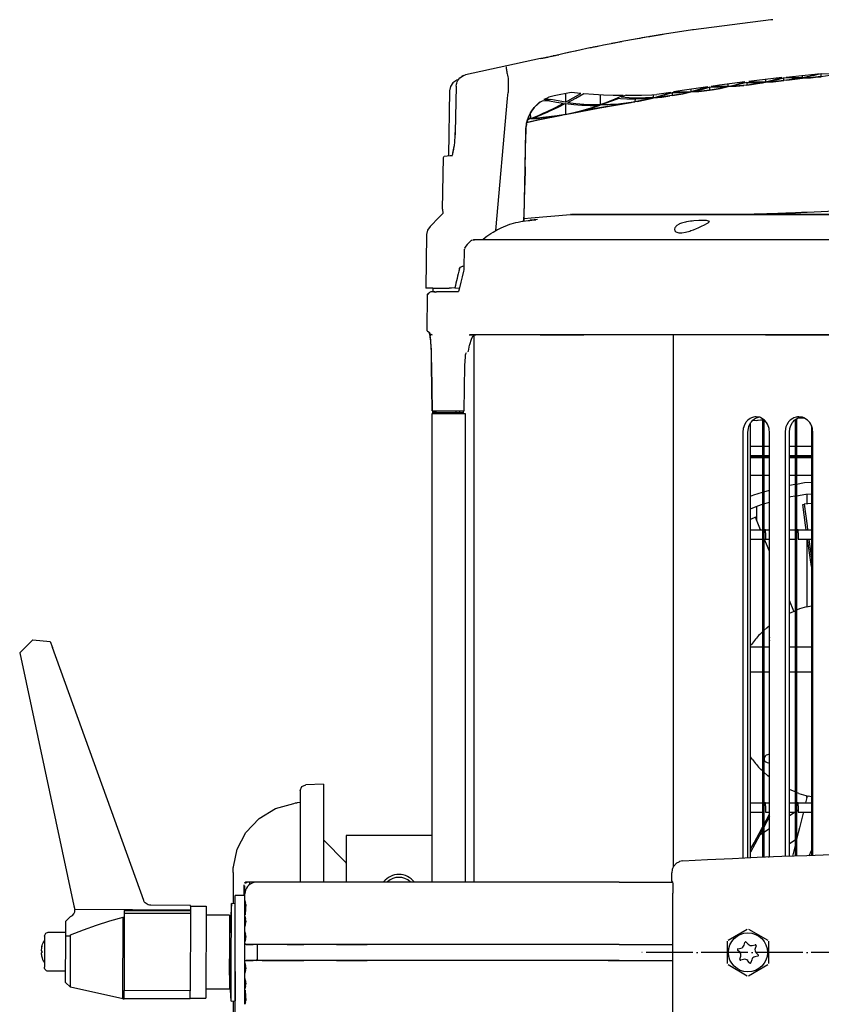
# Model space of a CAD drawing. Header units: millimetres. Extents: x -283 to 284, y -510 to 253.
# Tile 6 of 13: x -272 to -66, y -13 to 239. Entities that reach past the tile are written whole.
import ezdxf

# ---------------------------------------------------------------- set-up
doc = ezdxf.new("R2010")
doc.units = ezdxf.units.MM
doc.linetypes.add('DOT_CENTER', pattern=[14, 12, -1, 0, -1])
doc.layers.add('1', color=7, linetype='Continuous')

msp = doc.modelspace()

# ---------------------------------------------------------------- linework, layer by layer
at = {"color": 7, "linetype": 'Continuous'}
for p, q in [((-79.09, 239.18), (-98.92, 236.62)), ((-78.61, 239.23), (-79.09, 239.18)), ((-107.6, 235.32), (-107.86, 235.28)), ((-99.17, 236.59), (-106.42, 235.51)), ((-98.92, 236.62), (-99.17, 236.59)), ((-117.3, 233.59), (-119.94, 233.09)), ((-134.77, 229.98), (-134.96, 229.94)), ((-128.53, 231.34), (-131.65, 230.67)), ((-138.16, 229.27), (-157.43, 225.09)), ((-158.88, 224.29), (-157.9, 224.94)), ((-158.71, 224.42), (-157.9, 224.94)), ((-157.9, 224.94), (-158.35, 224.71)), ((-157.9, 224.94), (-157.43, 225.09)), ((-157.9, 224.94), (-157.43, 225.09)), ((-75.15, 224.53), (-67.09, 225.38)), ((-70.97, 224.4), (-70.97, 224.98)), ((-70.97, 224.4), (-68.91, 224.87)), ((-68.39, 224.82), (-70.59, 224.37)), ((-68.91, 224.87), (-67.09, 225.38)), ((-67.07, 225.14), (-68.39, 224.82)), ((-67.09, 225.38), (-66.85, 225.4)), ((-67.09, 225.38), (-66.85, 225.4)), ((-66.19, 225.36), (-67.07, 225.14)), ((-66.19, 224.61), (-66.19, 225.36)), ((-64.01, 225.25), (-66.19, 225.36)), ((-64.01, 224.88), (-66.19, 224.61)), ((-160.63, 223.04), (-161.28, 222.06)), ((-159.66, 223.69), (-160.63, 223.04)), ((-159.79, 222.22), (-159.69, 222.66)), ((-159.69, 222.66), (-159.66, 222.93)), ((-159.2, 223.83), (-159.66, 223.69)), ((-159.66, 222.93), (-159.56, 223.27)), ((-159.56, 223.27), (-159.36, 223.62)), ((-159.36, 223.62), (-158.88, 224.29)), ((-158.88, 224.29), (-158.71, 224.42)), ((-146.51, 224.25), (-146.5, 220.53)), ((-92.27, 222.42), (-94.41, 222.12)), ((-85.82, 223.26), (-92.27, 222.42)), ((-90.08, 222.11), (-90.08, 222.71)), ((-90.08, 222.11), (-87.95, 222.65)), ((-87.34, 222.61), (-89.38, 222.13)), ((-87.34, 222.26), (-89.38, 222.13)), ((-86.02, 222.36), (-88.05, 222.14)), ((-88.05, 222.14), (-86.02, 222.36)), ((-87.95, 222.65), (-85.82, 223.26)), ((-85.3, 223.16), (-87.34, 222.61)), ((-85.3, 222.46), (-87.34, 222.26)), ((-84.58, 222.55), (-86.02, 222.36)), ((-85.3, 223.16), (-85.3, 222.46)), ((-85.3, 223.16), (-83.29, 223.13)), ((-85.3, 222.46), (-83.29, 222.78)), ((-82.67, 223.66), (-84.78, 223.4)), ((-84.78, 223.4), (-82.65, 223.32)), ((-84.58, 222.55), (-82.56, 222.83)), ((-82.56, 222.83), (-84.58, 222.55)), ((-83.29, 223.13), (-81.22, 223.06)), ((-83.29, 222.78), (-81.22, 223.06)), ((-76.34, 224.4), (-82.67, 223.66)), ((-82.65, 223.32), (-81.25, 223.31)), ((-82.56, 222.83), (-81.22, 223.06)), ((-81.22, 223.06), (-82.56, 222.83)), ((-81.25, 223.31), (-80.53, 223.32)), ((-81.22, 223.06), (-80.53, 223.19)), ((-80.53, 223.19), (-81.22, 223.06)), ((-80.53, 223.91), (-80.53, 223.32)), ((-80.53, 223.32), (-78.43, 223.82)), ((-80.53, 223.19), (-78.52, 223.32)), ((-78.52, 223.32), (-80.53, 223.19)), ((-79.77, 223.34), (-77.76, 223.79)), ((-79.77, 223.34), (-77.76, 223.44)), ((-78.52, 223.32), (-76.51, 223.51)), ((-76.51, 223.51), (-78.52, 223.32)), ((-78.43, 223.82), (-76.34, 224.4)), ((-77.76, 223.79), (-75.75, 224.3)), ((-77.76, 223.44), (-75.75, 223.6)), ((-74.98, 223.68), (-76.51, 223.51)), ((-75.75, 223.6), (-75.75, 224.3)), ((-73.76, 224.24), (-75.75, 224.3)), ((-73.75, 223.89), (-75.75, 223.6)), ((-75.15, 224.53), (-73.06, 224.43)), ((-74.98, 223.68), (-72.97, 223.94)), ((-72.97, 223.94), (-74.98, 223.68)), ((-71.76, 224.24), (-73.76, 224.24)), ((-71.76, 224.24), (-73.75, 223.89)), ((-73.06, 224.43), (-70.97, 224.4)), ((-72.97, 223.94), (-70.97, 224.26)), ((-70.97, 224.26), (-72.97, 223.94)), ((-68.98, 224.36), (-70.97, 224.26)), ((-70.97, 224.26), (-68.98, 224.36)), ((-70.59, 224.37), (-68.39, 224.44)), ((-67.01, 224.54), (-68.98, 224.36)), ((-68.98, 224.36), (-67.01, 224.54)), ((-68.39, 224.44), (-67.01, 224.54)), ((-65.8, 224.64), (-67.01, 224.54)), ((-67.01, 224.54), (-66.19, 224.61)), ((-161.51, 220.97), (-161.8, 204.4)), ((-161.28, 222.06), (-161.51, 220.97)), ((-159.79, 222.22), (-160.03, 210.3)), ((-146.65, 219.05), (-146.58, 219.84)), ((-146.58, 219.84), (-146.5, 220.53)), ((-134.65, 219.72), (-135.35, 219.55)), ((-130.35, 220.56), (-134.65, 219.72)), ((-131.76, 220.28), (-131.76, 218.06)), ((-127.88, 220.34), (-130.35, 220.56)), ((-129.81, 219.17), (-127.88, 220.34)), ((-129.16, 219.1), (-127.11, 220.28)), ((-127.11, 220.28), (-124.58, 220.11)), ((-124.58, 220.11), (-122.05, 219.99)), ((-122.87, 220.03), (-122.87, 217.44)), ((-122.05, 219.99), (-119.52, 219.91)), ((-119.52, 219.91), (-116.99, 219.87)), ((-118.45, 219.21), (-116.99, 219.87)), ((-116.25, 219.86), (-116.87, 219.59)), ((-116.25, 219.86), (-114.27, 219.87)), ((-114.27, 219.87), (-112.29, 219.9)), ((-112.29, 219.9), (-109.64, 219.97)), ((-109.64, 219.97), (-108.34, 220.03)), ((-109.19, 219.16), (-109.19, 219.99)), ((-106.51, 219.86), (-108.61, 219.3)), ((-104.77, 220.59), (-108.34, 220.03)), ((-108.08, 219.56), (-106.98, 219.89)), ((-106.98, 219.89), (-105.87, 220.23)), ((-104.42, 220.49), (-106.51, 219.86)), ((-104.42, 219.76), (-106.51, 219.49)), ((-105.87, 220.23), (-104.77, 220.59)), ((-103.81, 219.85), (-105.02, 219.66)), ((-102.35, 220.51), (-104.42, 220.49)), ((-104.42, 220.49), (-104.42, 219.76)), ((-104.42, 219.76), (-102.35, 220.14)), ((-101.87, 221.04), (-104.06, 220.7)), ((-104.06, 220.7), (-101.85, 220.69)), ((-101.72, 220.21), (-103.81, 219.85)), ((-103.81, 219.85), (-101.72, 220.21)), ((-102.35, 220.14), (-100.28, 220.6)), ((-100.28, 220.6), (-102.35, 220.51)), ((-95.3, 221.99), (-101.87, 221.04)), ((-101.85, 220.69), (-99.64, 220.75)), ((-99.64, 220.75), (-101.72, 220.21)), ((-101.72, 220.21), (-99.64, 220.75)), ((-99.64, 221.37), (-99.64, 220.75)), ((-97.46, 221.33), (-99.64, 220.75)), ((-97.58, 220.82), (-99.64, 220.75)), ((-99.64, 220.75), (-97.58, 220.82)), ((-98.99, 220.79), (-96.92, 221.31)), ((-98.99, 220.79), (-96.92, 220.95)), ((-95.52, 221.08), (-97.58, 220.82)), ((-97.58, 220.82), (-95.52, 221.08)), ((-95.48, 221.94), (-97.46, 221.33)), ((-96.92, 221.31), (-95.45, 221.72)), ((-96.92, 220.95), (-95.36, 221.12)), ((-94.19, 221.27), (-95.52, 221.08)), ((-95.3, 221.99), (-95.48, 221.94)), ((-95.45, 221.72), (-94.86, 221.89)), ((-95.36, 221.12), (-94.86, 221.18)), ((-94.86, 221.89), (-94.86, 221.18)), ((-92.82, 221.88), (-94.86, 221.89)), ((-94.86, 221.18), (-92.82, 221.53)), ((-92.25, 222.07), (-94.41, 222.12)), ((-92.14, 221.59), (-94.19, 221.27)), ((-94.19, 221.27), (-92.14, 221.59)), ((-90.78, 221.95), (-92.82, 221.88)), ((-92.82, 221.53), (-90.78, 221.95)), ((-90.08, 222.11), (-92.25, 222.07)), ((-90.08, 222.11), (-92.14, 221.59)), ((-92.14, 221.59), (-90.08, 222.11)), ((-88.05, 222.14), (-90.08, 222.11)), ((-90.08, 222.11), (-88.05, 222.14)), ((-149.62, 185.17), (-146.65, 219.05)), ((-138.82, 217.66), (-139.8, 216.69)), ((-139.66, 216.86), (-138.45, 218.08)), ((-138.31, 218.06), (-138.82, 217.66)), ((-137.72, 218.31), (-138.31, 218.06)), ((-137.11, 218.44), (-137.72, 218.31)), ((-136.68, 219.06), (-137.31, 218.73)), ((-137.31, 218.73), (-136.89, 218.82)), ((-136.83, 218.46), (-137.11, 218.44)), ((-136.89, 218.82), (-136.46, 218.86)), ((-136.5, 218.46), (-136.83, 218.46)), ((-136.02, 219.33), (-136.68, 219.06)), ((-135.88, 218.38), (-136.5, 218.46)), ((-136.46, 218.86), (-135.97, 218.84)), ((-135.35, 219.55), (-136.02, 219.33)), ((-135.97, 218.84), (-135.52, 218.77)), ((-135.88, 218.38), (-134.08, 218.05)), ((-133.64, 218.38), (-135.52, 218.77)), ((-134.36, 216.7), (-132.28, 217.78)), ((-134.08, 218.05), (-132.28, 217.78)), ((-131.76, 217.71), (-133.88, 216.65)), ((-131.76, 218.06), (-133.64, 218.38)), ((-131.76, 218.06), (-129.81, 219.17)), ((-131.76, 217.71), (-129.66, 217.48)), ((-131.76, 217.71), (-131.76, 214.94)), ((-131.22, 217.98), (-129.16, 219.1)), ((-131.22, 217.98), (-129.14, 217.73)), ((-129.66, 217.48), (-127.56, 217.33)), ((-129.14, 217.73), (-127.05, 217.56)), ((-127.56, 217.33), (-127.12, 217.31)), ((-127.12, 217.31), (-125.47, 217.26)), ((-127.05, 217.56), (-126.1, 217.5)), ((-126.1, 217.5), (-124.96, 217.46)), ((-125.47, 217.26), (-123.66, 217.16)), ((-124.96, 217.46), (-123.72, 217.44)), ((-123.72, 217.44), (-122.87, 217.44)), ((-123.66, 217.16), (-123.37, 217.26)), ((-123.66, 217.16), (-123.37, 217.26)), ((-123.64, 217.02), (-122.87, 217.28)), ((-113.43, 218.29), (-123.54, 216.5)), ((-122.94, 216.62), (-114.96, 218.03)), ((-122.87, 217.44), (-121.39, 217.99)), ((-120.88, 217.37), (-122.87, 217.28)), ((-120.22, 218.22), (-122.35, 217.45)), ((-122.35, 217.45), (-120.26, 217.53)), ((-121.39, 217.99), (-119.92, 218.58)), ((-118.91, 217.52), (-120.88, 217.37)), ((-120.26, 217.53), (-118.16, 217.68)), ((-118.54, 218.88), (-120.22, 218.22)), ((-119.92, 218.58), (-119.68, 218.68)), ((-119.68, 218.68), (-118.45, 219.21)), ((-116.93, 217.75), (-118.91, 217.52)), ((-118.09, 219.07), (-118.54, 218.88)), ((-118.16, 217.68), (-116.07, 217.91)), ((-118.09, 219.07), (-117.64, 219.04)), ((-117.64, 219.04), (-116.01, 218.97)), ((-116.87, 219.59), (-117.5, 219.32)), ((-116.48, 219.25), (-117.5, 219.32)), ((-114.96, 218.03), (-116.93, 217.75)), ((-115.43, 219.19), (-116.48, 219.25)), ((-116.07, 217.91), (-113.97, 218.2)), ((-116.01, 218.97), (-113.93, 218.94)), ((-113.35, 219.14), (-115.43, 219.19)), ((-113.93, 218.94), (-113.97, 218.2)), ((-111.87, 218.62), (-113.97, 218.2)), ((-113.93, 218.94), (-111.85, 218.99)), ((-113.43, 218.29), (-111.31, 218.69)), ((-111.31, 218.69), (-113.43, 218.29)), ((-111.27, 219.16), (-113.35, 219.14)), ((-109.78, 219.11), (-111.87, 218.62)), ((-111.85, 218.99), (-109.78, 219.11)), ((-111.31, 218.69), (-109.5, 219.09)), ((-109.5, 219.09), (-111.31, 218.69)), ((-109.52, 219.24), (-111.27, 219.16)), ((-109.19, 219.16), (-109.52, 219.24)), ((-109.5, 219.09), (-109.19, 219.16)), ((-109.19, 219.16), (-109.5, 219.09)), ((-109.19, 219.16), (-108.08, 219.56)), ((-107.1, 219.37), (-109.19, 219.16)), ((-109.19, 219.16), (-107.1, 219.37)), ((-106.51, 219.49), (-108.61, 219.3)), ((-105.02, 219.66), (-107.1, 219.37)), ((-107.1, 219.37), (-105.02, 219.66)), ((-140.71, 215.35), (-141.27, 214.19)), ((-141.27, 214.19), (-140.71, 215.35)), ((-140.55, 215.63), (-140.71, 215.35)), ((-140.71, 215.35), (-140.55, 215.63)), ((-140.65, 213.91), (-140.71, 215.35)), ((-140.65, 213.91), (-138.54, 214.77)), ((-140.55, 215.63), (-139.8, 216.69)), ((-140.49, 215.78), (-140.55, 215.63)), ((-139.8, 216.69), (-140.49, 215.78)), ((-138.14, 214.76), (-140.28, 213.93)), ((-139.66, 216.86), (-139.8, 216.69)), ((-139.8, 216.69), (-139.66, 216.86)), ((-139.8, 216.69), (-139.66, 216.86)), ((-138.81, 213.51), (-132.72, 214.75)), ((-138.54, 214.77), (-137.82, 215.07)), ((-137.79, 214.91), (-138.14, 214.76)), ((-137.82, 215.07), (-137.32, 215.3)), ((-136.47, 215.47), (-137.79, 214.91)), ((-123.54, 216.5), (-137.55, 213.76)), ((-137.32, 215.3), (-136.44, 215.69)), ((-136.01, 215.67), (-136.47, 215.47)), ((-136.44, 215.69), (-134.36, 216.7)), ((-133.88, 216.65), (-136.01, 215.67)), ((-134.69, 214.41), (-132.72, 214.75)), ((-131.76, 214.94), (-133.89, 214.57)), ((-131.76, 214.94), (-129.65, 215.41)), ((-130.9, 215.1), (-122.94, 216.62)), ((-130.9, 215.1), (-128.89, 215.55)), ((-129.65, 215.41), (-127.55, 215.95)), ((-128.89, 215.55), (-126.88, 216.06)), ((-127.55, 215.95), (-125.45, 216.57)), ((-126.88, 216.06), (-124.87, 216.64)), ((-125.45, 216.57), (-123.66, 217.16)), ((-124.87, 216.64), (-123.64, 217.02)), ((-141.81, 212.34), (-141.97, 211.54)), ((-141.92, 211.26), (-141.81, 212.34)), ((-141.77, 212.51), (-141.81, 212.34)), ((-141.81, 212.34), (-141.77, 212.51)), ((-141.77, 212.51), (-141.74, 212.65)), ((-141.43, 213.76), (-141.74, 212.65)), ((-141.74, 212.65), (-141.49, 213.58)), ((-137.55, 213.76), (-141.68, 212.9)), ((-141.68, 212.9), (-138.81, 213.51)), ((-141.49, 213.58), (-141.34, 214.01)), ((-140.65, 213.91), (-141.49, 213.58)), ((-141.49, 213.58), (-141.01, 213.77)), ((-141.34, 214.01), (-141.43, 213.76)), ((-141.43, 213.76), (-141.01, 213.77)), ((-141.27, 214.19), (-141.34, 214.01)), ((-141.34, 214.01), (-141.27, 214.19)), ((-140.65, 213.91), (-141.34, 214.01)), ((-140.65, 213.91), (-138.66, 213.93)), ((-138.15, 214.06), (-140.28, 213.93)), ((-138.66, 213.93), (-137.62, 214.11)), ((-137.62, 214.11), (-138.15, 214.06)), ((-136.02, 214.28), (-137.62, 214.11)), ((-137.62, 214.11), (-136.67, 214.14)), ((-136.67, 214.14), (-134.69, 214.41)), ((-133.89, 214.57), (-136.02, 214.28)), ((-160.07, 209.28), (-160.03, 210.3)), ((-160.07, 209.28), (-160.02, 210.02)), ((-160.02, 210.02), (-160.03, 210.3)), ((-142.05, 209.65), (-142.47, 188.63)), ((-141.99, 210.04), (-142.05, 209.65)), ((-142.04, 206.3), (-141.95, 210.46)), ((-141.94, 211.07), (-141.99, 210.04)), ((-141.97, 211.54), (-141.94, 211.41)), ((-141.95, 210.46), (-141.94, 211.07)), ((-141.94, 211.41), (-141.94, 211.07)), ((-141.94, 211.07), (-141.92, 211.26)), ((-160.28, 206.93), (-160.18, 207.82)), ((-160.28, 206.93), (-160.18, 207.82)), ((-160.18, 207.82), (-160.13, 208.29)), ((-160.18, 207.82), (-160.13, 208.29)), ((-160.13, 208.29), (-160.08, 209.03)), ((-160.13, 208.29), (-160.08, 209.03)), ((-160.08, 209.03), (-160.07, 209.28)), ((-160.08, 209.03), (-160.07, 209.28)), ((-160.79, 204.55), (-160.71, 204.77)), ((-160.71, 204.77), (-160.66, 204.96)), ((-160.66, 204.96), (-160.31, 206.71)), ((-160.66, 204.96), (-160.57, 205.28)), ((-160.57, 205.28), (-160.4, 206.06)), ((-160.4, 206.06), (-160.31, 206.71)), ((-160.31, 206.71), (-160.28, 206.93)), ((-160.31, 206.71), (-160.28, 206.93)), ((-142.33, 192), (-142.04, 206.3)), ((-163.28, 190.61), (-163.05, 203.91)), ((-163.05, 203.91), (-162.9, 204.25)), ((-162.9, 204.25), (-161.36, 204.4)), ((-161.36, 204.4), (-160.76, 204.4)), ((-142.13, 201.53), (-142.23, 196.76)), ((-142.42, 187.59), (-142.33, 192)), ((-163.26, 189.52), (-164.16, 188.54)), ((-163.28, 190.61), (-163.26, 189.52)), ((-85.32, 189.33), (-82.91, 189.41)), ((-82.91, 189.41), (-80.4, 189.47)), ((-80.4, 189.47), (-77.94, 189.53)), ((-77.94, 189.53), (-72.83, 189.73)), ((-72.83, 189.73), (-70.06, 189.85)), ((-70.06, 189.85), (-69.79, 189.89)), ((-69.79, 189.89), (-60.89, 190.28)), ((-166.51, 186.19), (-164.16, 188.54)), ((-145.71, 186.85), (-144.48, 187.19)), ((-144.48, 187.19), (-143.92, 187.32)), ((-143.92, 187.32), (-142.92, 187.52)), ((-142.92, 187.52), (-142.6, 187.57)), ((-142.6, 187.57), (-141.34, 187.73)), ((-142.47, 188.63), (-142.42, 187.59)), ((-142.41, 188.2), (-140.56, 188.37)), ((-141.34, 187.73), (-140.96, 187.76)), ((-140.96, 187.76), (-140.38, 187.82)), ((-140.82, 187.78), (-140.96, 187.76)), ((-140.38, 187.82), (-140.82, 187.78)), ((-140.56, 188.37), (-130.47, 189.29)), ((-140.38, 187.82), (-139.63, 187.9)), ((-139.83, 187.88), (-140.38, 187.82)), ((-139.63, 187.9), (-139.83, 187.88)), ((-139.41, 187.93), (-139.63, 187.9)), ((-139.63, 187.9), (-139.41, 187.93)), ((-138.99, 187.98), (-139.41, 187.93)), ((-130.32, 189.29), (-130.47, 189.29)), ((-130.47, 189.29), (-129.92, 189.24)), ((-130.47, 189.29), (-130.32, 189.29)), ((-130.32, 189.29), (-130.47, 189.29)), ((-130.47, 189.29), (-91.68, 189.29)), ((-130.32, 189.29), (-129.47, 189.27)), ((-128.67, 189.28), (-130.18, 189.29)), ((-129.92, 189.24), (-129.78, 189.14)), ((-129.47, 189.27), (-129.09, 189.29)), ((-129.09, 189.29), (-128.67, 189.28)), ((3.85, 189.29), (-129.09, 189.29)), ((-128.27, 189.28), (-128.67, 189.28)), ((-128.67, 189.28), (-128.27, 189.28)), ((-119.8, 189.28), (-128.27, 189.28)), ((-128.27, 189.28), (-119.8, 189.28)), ((-92.95, 189.28), (-119.8, 189.28)), ((-119.8, 189.28), (-95.24, 189.28)), ((-102.05, 187.02), (-102.51, 186.84)), ((-100.98, 187.33), (-102.05, 187.02)), ((-100.77, 187.37), (-100.98, 187.33)), ((-99.7, 187.54), (-100.77, 187.37)), ((-99.32, 187.58), (-99.7, 187.54)), ((-98.87, 187.63), (-99.32, 187.58)), ((-97.6, 187.7), (-98.87, 187.63)), ((-96.57, 187.73), (-97.6, 187.7)), ((-96.18, 187.73), (-96.57, 187.73)), ((-95.6, 187.71), (-96.18, 187.73)), ((-96.14, 186.62), (-95.53, 186.95)), ((-94.82, 187.51), (-95.6, 187.71)), ((-95.53, 186.95), (-95.17, 187.17)), ((-95.24, 189.28), (8.41, 189.29)), ((-95.17, 187.17), (-95.01, 187.28)), ((-95.01, 187.28), (-94.82, 187.51)), ((-92.82, 189.28), (-92.95, 189.28)), ((-91.68, 189.29), (-92.82, 189.28)), ((-91.68, 189.29), (-91.39, 189.26)), ((-91.39, 189.26), (-89.36, 189.27)), ((-89.36, 189.27), (-88.53, 189.28)), ((-88.53, 189.28), (-88.29, 189.29)), ((-88.29, 189.29), (-87.92, 189.29)), ((-87.92, 189.29), (-87.32, 189.3)), ((-87.32, 189.3), (-85.32, 189.33)), ((-167.16, 185.21), (-167.39, 184.12)), ((-166.51, 186.19), (-167.16, 185.21)), ((-151.69, 183.87), (-150.9, 184.41)), ((-150.9, 184.41), (-150.36, 184.75)), ((-150.36, 184.75), (-149.25, 185.38)), ((-149.25, 185.38), (-148.97, 185.53)), ((-148.97, 185.53), (-148.31, 185.84)), ((-148.31, 185.84), (-146.02, 186.75)), ((-146.02, 186.75), (-145.71, 186.85)), ((-103.73, 185.84), (-103.82, 185.54)), ((-103.82, 185.54), (-103.72, 185.1)), ((-103.61, 186.03), (-103.73, 185.84)), ((-103.72, 185.1), (-103.48, 184.85)), ((-103.48, 186.18), (-103.61, 186.03)), ((-103.19, 186.44), (-103.48, 186.18)), ((-103.48, 184.85), (-102.73, 184.59)), ((-102.64, 186.77), (-103.19, 186.44)), ((-102.73, 184.59), (-102.51, 184.56)), ((-102.51, 186.84), (-102.64, 186.77)), ((-102.51, 184.56), (-101.95, 184.57)), ((-101.95, 184.57), (-101.04, 184.7)), ((-101.04, 184.7), (-99.92, 185.01)), ((-99.92, 185.01), (-99.6, 185.12)), ((-99.6, 185.12), (-99.32, 185.21)), ((-99.32, 185.21), (-98.97, 185.35)), ((-98.97, 185.35), (-98.16, 185.68)), ((-98.16, 185.68), (-97.79, 185.84)), ((-97.79, 185.84), (-97.6, 185.92)), ((-97.6, 185.92), (-96.86, 186.27)), ((-96.86, 186.27), (-96.14, 186.62)), ((-167.39, 184.12), (-167.63, 170.4)), ((-156.39, 182.16), (-156.96, 181.57)), ((-156.11, 182.46), (-156.39, 182.16)), ((-156.11, 182.46), (-155.85, 182.65)), ((-155.85, 182.65), (-155.69, 182.72)), ((-155.55, 182.76), (-155.34, 182.77)), ((156.69, 182.72), (-155.34, 182.77)), ((-155.34, 182.77), (-155.13, 182.74)), ((-152.95, 182.89), (-153.19, 182.75)), ((-152.95, 182.89), (-152.25, 183.46)), ((-152.25, 183.46), (-151.95, 183.68)), ((-151.95, 183.68), (-151.69, 183.87)), ((-157.75, 180.17), (-157.81, 175.75)), ((-157.68, 180.47), (-157.75, 180.17)), ((-157.5, 180.91), (-157.65, 180.64)), ((-157.36, 181.14), (-157.5, 180.91)), ((-156.96, 181.57), (-157.36, 181.14)), ((-158.98, 175.29), (-158.93, 175.44)), ((-158.93, 175.44), (-158.7, 175.76)), ((-158.7, 175.76), (-158.57, 175.87)), ((-158.57, 175.87), (-158.38, 175.97)), ((-158.38, 175.97), (-158.23, 176.02)), ((-157.92, 174.76), (-158.29, 173.32)), ((-158.23, 176.02), (-158.09, 176.04)), ((-158.09, 176.04), (-157.81, 176.07)), ((-157.89, 175.06), (-157.92, 174.76)), ((-157.84, 175.29), (-157.89, 175.06)), ((-157.82, 175.52), (-157.84, 175.29)), ((-157.81, 175.75), (-157.82, 175.52)), ((-158.65, 171.89), (-159, 170.45)), ((-158.29, 173.32), (-158.65, 171.89)), ((-166.34, 170.4), (-167.63, 170.4)), ((-166.69, 169.22), (-166.77, 169.05)), ((-166.27, 169.4), (-166.69, 169.22)), ((-165.77, 170.4), (-166.34, 170.4)), ((-165.29, 169.4), (-166.27, 169.4)), ((-165.77, 170.4), (-165.78, 169.4)), ((-165.77, 170.4), (-161.58, 170.4)), ((-165.29, 169.4), (-165.05, 169.35)), ((-165.05, 169.35), (-165.29, 169.4)), ((-164.87, 169.4), (-165.05, 169.35)), ((-160.68, 169.4), (-164.87, 169.4)), ((-161.03, 170.4), (-161.58, 170.4)), ((-160.14, 170.49), (-161.03, 170.4)), ((-159.99, 169.4), (-160.68, 169.4)), ((-160.14, 170.49), (-159.01, 170.4)), ((-159.28, 169.4), (-159.99, 169.4)), ((-159.22, 169.54), (-159.28, 169.4)), ((-159, 170.45), (-159.22, 169.54)), ((-167.25, 159.41), (-167.16, 168.81)), ((-166.77, 169.05), (-167.16, 168.81)), ((-167.16, 168.81), (-166.87, 168.81)), ((-167.25, 159.41), (-166.66, 158.98)), ((-166.66, 158.98), (-166.61, 158.73)), ((-166.61, 158.73), (-166.66, 158.98)), ((-166.61, 158.73), (-166.66, 158.98)), ((-166.61, 158.73), (-165.95, 158.4)), ((-166.61, 158.73), (-166.53, 158.53)), ((-166.53, 158.53), (-166.61, 158.73)), ((-166.61, 158.73), (-166.5, 158.12)), ((-166.5, 158.12), (-166.61, 158.73)), ((-166.53, 158.53), (-166.24, 158.47)), ((-166.5, 158.12), (-166.53, 158.53)), ((-166.47, 157.9), (-166.5, 158.12)), ((-166.47, 157.9), (-166.5, 158.12)), ((-166.41, 157.77), (-166.47, 157.9)), ((-166.34, 156.79), (-166.47, 157.9)), ((-166.32, 156.95), (-166.41, 157.77)), ((-166.34, 156.79), (-166.32, 156.95)), ((-166.29, 156.49), (-166.34, 156.79)), ((-166.23, 155.44), (-166.34, 156.79)), ((-156.44, 158.41), (-156.28, 158.4)), ((-156.32, 155.96), (-155.91, 157.28)), ((-156.28, 158.4), (-154.81, 158.4)), ((-154.81, 158.4), (-156.28, 158.4)), ((-155.91, 157.28), (-155.79, 157.56)), ((-155.79, 157.56), (-155.43, 158.12)), ((-155.43, 158.12), (-155.08, 158.37)), ((-155.28, 158.23), (-155.28, 18)), ((-155.08, 158.37), (-154.81, 158.4)), ((-150.34, 158.4), (-154.81, 158.4)), ((-150.34, 158.4), (-154.81, 158.4)), ((-144.8, 158.4), (-150.34, 158.4)), ((-144.8, 158.4), (-150.34, 158.4)), ((-138.25, 158.4), (-144.8, 158.4)), ((-138.25, 158.4), (-130.72, 158.4)), ((-130.72, 158.4), (-138.25, 158.4)), ((-130.72, 158.4), (-127.04, 158.4)), ((-127.04, 158.4), (-130.72, 158.4)), ((-122.27, 158.4), (-127.04, 158.4)), ((-80.53, 158.4), (-122.27, 158.4)), ((-104.15, 158.4), (-104.15, 21.89)), ((-80.53, 158.4), (-68.48, 158.4)), ((-68.48, 158.4), (-80.53, 158.4)), ((-68.48, 158.4), (-55.94, 158.4)), ((-55.94, 158.4), (-68.48, 158.4)), ((-166.23, 155.44), (-166.29, 156.49)), ((-166.22, 155.2), (-166.23, 155.44)), ((-166.22, 155.2), (-166.23, 155.44)), ((-166.17, 154.94), (-166.22, 155.2)), ((-166.15, 153.88), (-166.22, 155.2)), ((-166.15, 153.88), (-166.17, 154.94)), ((-156.86, 154.16), (-156.62, 154.25)), ((-156.62, 154.25), (-156.46, 155.26)), ((-156.46, 155.26), (-156.36, 155.79)), ((-156.36, 155.79), (-156.32, 155.96)), ((-166.13, 153.31), (-166.15, 153.88)), ((-166.13, 153.31), (-166.15, 153.88)), ((-166.1, 152.2), (-166.13, 153.31)), ((-166.1, 152.2), (-166.13, 153.31)), ((-166.1, 151.94), (-166.1, 152.2)), ((-166.1, 151.94), (-166.1, 152.2)), ((-166.06, 150.79), (-166.1, 151.94)), ((-166.1, 150.54), (-166.1, 151.94)), ((-157.55, 150.54), (-157.51, 151.68)), ((-157.51, 151.68), (-157.44, 152.8)), ((-157.44, 152.8), (-157.41, 153.11)), ((-157.41, 153.11), (-157.38, 153.29)), ((-157.38, 153.29), (-157.31, 153.55)), ((-157.31, 153.55), (-157.15, 153.9)), ((-166.1, 150.54), (-166.06, 150.79)), ((-165.94, 138.9), (-166.1, 150.54)), ((-166.1, 150.54), (-165.94, 138.9)), ((-157.79, 138.9), (-157.55, 150.54)), ((-165.94, 138.9), (-165.39, 138.9)), ((-165.39, 138.9), (-161.2, 138.9)), ((-164.99, 138.9), (-165.08, 138.65)), ((-164.99, 138.9), (-164.99, 138.4)), ((-164.99, 138.9), (-164.99, 138.4)), ((-161.2, 138.9), (-160.64, 138.9)), ((-160.64, 138.9), (-159.93, 138.9)), ((-159.93, 138.9), (-158.17, 138.9)), ((-159.93, 138.9), (-159.92, 138.4)), ((-158.97, 138.9), (-158.97, 138.4)), ((-158.17, 138.9), (-157.79, 138.9)), ((-157.98, 138.9), (-157.99, 138.4)), ((-165.95, 138.59), (-165.07, 138.59)), ((-165.95, 138.19), (-165.35, 138.19)), ((-165.95, 18), (-165.95, 138.19)), ((-165.35, 138.19), (-161.81, 138.19)), ((-159.92, 138.4), (-164.99, 138.4)), ((-163.1, 138.19), (-163.1, 138.4)), ((-162.96, 138.19), (-162.96, 138.4)), ((-161.81, 138.19), (-161.17, 138.19)), ((-161.17, 138.19), (-160.48, 138.19)), ((-160.48, 138.19), (-158.7, 138.19)), ((-158.97, 138.4), (-159.92, 138.4)), ((-159.48, 138.19), (-159.48, 138.4)), ((-159.14, 138.19), (-159.14, 138.4)), ((-157.99, 138.4), (-158.97, 138.4)), ((-158.7, 138.19), (-157.72, 138.19)), ((-158.45, 138.19), (-158.45, 138.4)), ((-157.72, 138.19), (-157.48, 138.19)), ((-157.48, 138.19), (-157.48, 18)), ((-85, 136.54), (-85.41, 136.09)), ((-84.42, 136.98), (-85, 136.54)), ((-84.12, 137.13), (-84.42, 136.98)), ((-83.56, 137.32), (-84.12, 137.13)), ((-84.1, 136.1), (-83.7, 136.54)), ((-83.81, 136.41), (-81.3, 136.57)), ((-82.85, 136.38), (-83.81, 136.41)), ((-83.7, 136.54), (-83.3, 136.86)), ((-83.21, 137.38), (-83.56, 137.32)), ((-83.3, 136.86), (-83.11, 136.98)), ((-82.9, 137.4), (-83.21, 137.38)), ((-83.11, 136.98), (-82.82, 137.13)), ((-82.26, 137.32), (-82.9, 137.4)), ((-81.3, 136.57), (-82.85, 136.38)), ((-82.82, 137.13), (-82.26, 137.32)), ((-82.15, 137.3), (-82.3, 137.3)), ((-81.96, 137.25), (-82.26, 137.32)), ((-81.67, 137.13), (-81.96, 137.25)), ((-80.77, 136.54), (-81.67, 137.13)), ((-81.3, 136.89), (-81.3, 24.34)), ((-80.9, 136.63), (-80.9, 24.36)), ((-80.74, 136.5), (-80.9, 136.49)), ((-80.22, 135.9), (-80.77, 136.54)), ((-74.14, 136.54), (-74.56, 136.09)), ((-73.52, 136.98), (-74.14, 136.54)), ((-73.22, 137.13), (-73.52, 136.98)), ((-73.42, 136.1), (-73.01, 136.54)), ((-72.63, 137.32), (-73.22, 137.13)), ((-73.01, 136.54), (-72.72, 136.77)), ((-72.9, 136.62), (-72.9, 24.68)), ((-72.72, 136.77), (-72.39, 136.98)), ((-72.27, 137.38), (-72.63, 137.32)), ((-72.5, 136.91), (-72.5, 24.69)), ((-70.62, 137.11), (-72.44, 136.95)), ((-72.39, 136.98), (-72.08, 137.13)), ((-72.29, 137.03), (-70.62, 137.11)), ((-71.94, 137.4), (-72.27, 137.38)), ((-72.08, 137.13), (-71.5, 137.32)), ((-71.24, 137.32), (-71.94, 137.4)), ((-71.16, 137.3), (-71.57, 137.3)), ((-70.96, 137.25), (-71.24, 137.32)), ((-70.65, 137.13), (-70.96, 137.25)), ((-69.72, 136.54), (-70.65, 137.13)), ((-69.15, 135.9), (-69.72, 136.54)), ((-86.18, 134.41), (-86.28, 133.4)), ((-86.06, 134.84), (-86.18, 134.41)), ((-85.86, 135.35), (-86.06, 134.84)), ((-85.54, 135.91), (-85.86, 135.35)), ((-85.41, 136.09), (-85.54, 135.91)), ((-84.98, 133.4), (-84.87, 134.4)), ((-84.87, 134.4), (-84.75, 134.85)), ((-84.75, 134.85), (-84.55, 135.34)), ((-84.55, 135.34), (-84.24, 135.9)), ((-84.33, 24.22), (-84.33, 135.74)), ((-84.33, 24.22), (-84.33, 135.74)), ((-84.24, 135.9), (-84.1, 136.1)), ((-79.98, 135.51), (-80.22, 135.9)), ((-79.9, 135.34), (-79.98, 135.51)), ((-79.57, 134.4), (-79.9, 135.34)), ((-79.52, 134.14), (-79.57, 134.4)), ((-79.46, 133.4), (-79.52, 134.14)), ((-75.37, 134.41), (-75.48, 133.4)), ((-75.24, 134.84), (-75.37, 134.41)), ((-75.03, 135.35), (-75.24, 134.84)), ((-74.7, 135.91), (-75.03, 135.35)), ((-74.56, 136.09), (-74.7, 135.91)), ((-74.34, 133.4), (-74.23, 134.4)), ((-74.23, 134.4), (-74.11, 134.85)), ((-74.11, 134.85), (-73.9, 135.34)), ((-73.9, 135.34), (-73.57, 135.9)), ((-73.57, 135.9), (-73.42, 136.1)), ((-68.89, 135.51), (-69.15, 135.9)), ((-68.81, 135.34), (-68.89, 135.51)), ((-68.47, 134.4), (-68.81, 135.34)), ((-68.7, 135.05), (-68.7, 24.83)), ((-68.41, 134.14), (-68.47, 134.4)), ((-68.35, 133.4), (-68.41, 134.14)), ((-86.28, 133.4), (-86.28, 24.15)), ((-84.98, 24.2), (-84.98, 133.4)), ((-79.46, 24.42), (-79.46, 133.4)), ((-75.48, 133.4), (-75.48, 24.57)), ((-74.34, 24.62), (-74.34, 133.4)), ((-68.35, 24.84), (-68.35, 133.4)), ((-84.3, 129.88), (-81.3, 129.88)), ((-80.9, 129.88), (-79.46, 129.88)), ((-74.34, 129.88), (-72.9, 129.88)), ((-72.5, 129.88), (-68.7, 129.88)), ((-81.3, 127.4), (-84.3, 127.4)), ((-81.3, 127.01), (-84.3, 127.01)), ((-84.3, 126.9), (-81.3, 126.9)), ((-79.46, 127.4), (-80.9, 127.4)), ((-79.46, 127.01), (-80.9, 127.01)), ((-80.9, 126.9), (-79.46, 126.9)), ((-72.9, 127.4), (-74.34, 127.4)), ((-72.9, 127.01), (-74.34, 127.01)), ((-74.34, 126.9), (-72.9, 126.9)), ((-68.7, 127.4), (-72.5, 127.4)), ((-68.7, 127.01), (-72.5, 127.01)), ((-72.5, 126.9), (-68.7, 126.9)), ((-84.3, 122.4), (-81.3, 122.4)), ((-80.9, 122.4), (-79.46, 122.4)), ((-74.34, 122.4), (-72.9, 122.4)), ((-72.5, 122.4), (-68.7, 122.4)), ((-74.34, 119.81), (-72.9, 120.07)), ((-72.5, 120.14), (-70.48, 120.5)), ((-70.48, 120.5), (-68.7, 120.61)), ((-84.3, 117), (-83.47, 117.36)), ((-83.47, 117.36), (-81.3, 118.03)), ((-80.9, 118.15), (-79.46, 118.59)), ((-74.34, 116.84), (-74.03, 116.91)), ((-74.03, 116.91), (-72.9, 117.09)), ((-72.5, 117.15), (-70.13, 117.52)), ((-70.13, 117.52), (-68.7, 117.66)), ((-69.87, 117.55), (-69.87, 115.02)), ((-84.3, 113.76), (-82.43, 114.55)), ((-82.73, 110.84), (-82.73, 114.42)), ((-82.43, 114.55), (-81.3, 114.95)), ((-80.9, 115.09), (-80.66, 115.17)), ((-80.66, 115.17), (-79.46, 115.52)), ((-70.95, 114.9), (-70.55, 114.95)), ((-70.19, 109.56), (-70.95, 114.9)), ((-68.7, 115.15), (-70.55, 114.95)), ((-70.55, 114.95), (-69.81, 109.4)), ((-83.05, 111.63), (-84.3, 111.08)), ((-82.77, 110.92), (-83.05, 111.63)), ((-81.74, 108.4), (-82.77, 110.92)), ((-70.03, 108.4), (-70.19, 109.56)), ((-69.81, 109.4), (-69.68, 108.4)), ((-84.3, 108.4), (-81.3, 108.4)), ((-79.59, 103.12), (-80.9, 106.34)), ((-80.5, 107.6), (-80.5, 108.4)), ((-80.5, 108.4), (-79.46, 108.4)), ((-80.5, 107.6), (-80.5, 106)), ((-74.34, 108.4), (-72.9, 108.4)), ((-72.1, 107.6), (-72.1, 108.4)), ((-72.1, 108.4), (-68.7, 108.4)), ((-72.1, 107.6), (-72.1, 106)), ((-84.3, 106), (-81.3, 106)), ((-80.5, 106), (-79.46, 106)), ((-74.34, 106), (-72.9, 106)), ((-72.1, 106), (-68.7, 106)), ((-69.87, 106), (-69.87, 88.65)), ((-69.61, 105.44), (-69.69, 106)), ((-69.03, 101.31), (-69.61, 105.44)), ((-69.36, 106), (-69.26, 105.28)), ((-69.26, 105.28), (-68.71, 101.16)), ((-79.46, 102.82), (-79.59, 103.12)), ((-68.7, 99.01), (-69.03, 101.31)), ((-73.24, 87.55), (-74.34, 90.26)), ((-69.97, 88.63), (-68.7, 88.86)), ((-74.34, 87.01), (-72.9, 87.65)), ((-72.5, 87.83), (-72.35, 87.89)), ((-80.18, 83.28), (-79.46, 83.83)), ((-81.98, 81.56), (-81.3, 82.21)), ((-80.9, 82.6), (-80.18, 83.28)), ((-270.33, 78.25), (-268.38, 80.18)), ((-268.38, 80.18), (-263.93, 79.78)), ((-263.93, 79.78), (-263.37, 78.23)), ((-84.3, 78.68), (-84.1, 79)), ((-84.3, 78.4), (-81.3, 78.4)), ((-80.9, 78.4), (-79.46, 78.4)), ((-74.34, 78.4), (-72.9, 78.4)), ((-72.5, 78.4), (-68.7, 78.4)), ((-270.33, 78.25), (-271.74, 76.84)), ((-271.74, 76.84), (-257.85, 11.96)), ((-239.94, 13.3), (-263.37, 78.23)), ((-81.3, 71.88), (-84.3, 71.88)), ((-79.46, 71.88), (-80.9, 71.88)), ((-72.9, 71.88), (-74.34, 71.88)), ((-68.7, 71.88), (-72.5, 71.88)), ((-83.85, 49.47), (-84.3, 50.14)), ((-81.3, 46.58), (-81.7, 46.95)), ((-79.87, 45.25), (-80.9, 46.21)), ((-199.36, 42.57), (-198.35, 43.01)), ((-193.8, 43.17), (-198.35, 43.01)), ((-193.8, 43.17), (-193.8, 18.1)), ((-79.46, 44.95), (-79.87, 45.25)), ((-199.8, 41.51), (-199.36, 42.57)), ((-199.8, 41.51), (-199.8, 18.1)), ((-72.9, 41.17), (-74.34, 41.77)), ((-71.96, 40.77), (-72.5, 41)), ((-206.17, 36.91), (-201.45, 38.23)), ((-201.45, 38.23), (-201.01, 38.34)), ((-201.01, 38.34), (-200.57, 38.41)), ((-199.8, 38.48), (-200.57, 38.41)), ((-84.3, 38.4), (-81.3, 38.4)), ((-80.5, 37.6), (-80.5, 38.4)), ((-80.5, 38.4), (-79.46, 38.4)), ((-74.34, 38.4), (-72.9, 38.4)), ((-72.1, 37.6), (-72.1, 38.4)), ((-72.1, 38.4), (-68.7, 38.4)), ((-69.77, 40.12), (-70.2, 38.4)), ((-69.87, 39.74), (-69.87, 40.16)), ((-68.7, 39.93), (-69.57, 40.07)), ((-210.36, 34.37), (-206.17, 36.91)), ((-84.3, 36), (-81.3, 36)), ((-80.9, 32.76), (-79.46, 35.43)), ((-80.5, 37.6), (-80.5, 36)), ((-80.5, 36), (-79.46, 36)), ((-74.34, 36), (-72.9, 36)), ((-72.9, 36), (-74.34, 35.06)), ((-72.1, 36.52), (-72.5, 36.26)), ((-72.1, 37.6), (-72.1, 36)), ((-72.1, 36), (-68.7, 36)), ((-70.77, 36.07), (-71.78, 31.98)), ((-213.71, 30.8), (-210.36, 34.37)), ((-79.46, 34.87), (-80.9, 32.16)), ((-215.96, 26.45), (-213.71, 30.8)), ((-83.41, 28.12), (-81.44, 31.77)), ((-81.27, 31.47), (-83.22, 27.79)), ((-81.3, 30.54), (-82, 30.09)), ((-81.44, 31.77), (-81.3, 32.02)), ((-79.46, 31.73), (-80.9, 30.8)), ((-71.78, 31.98), (-72.5, 29.03)), ((-193.8, 28.92), (-188.15, 23.14)), ((-180, 30), (-188, 30)), ((-188, 30), (-188, 18)), ((-165.95, 30), (-180, 30)), ((-84.3, 26.47), (-83.41, 28.12)), ((-83.22, 27.79), (-84.3, 25.75)), ((-74.34, 27.9), (-72.9, 28.84)), ((-216.89, 21.99), (-215.96, 26.45)), ((-72.9, 27.41), (-73.58, 24.65)), ((-69.31, 24.81), (-68.7, 26.17)), ((-188.15, 23.14), (-188, 22.79)), ((-103.27, 22.89), (-104.05, 22.07)), ((-102.75, 23.19), (-103.27, 22.89)), ((-102.52, 23.28), (-102.75, 23.19)), ((-101.68, 23.45), (-102.52, 23.28)), ((-79.73, 24.41), (-79.46, 24.58)), ((-217, 20.47), (-216.96, 21.66)), ((-217, 20.47), (-217, 13.03)), ((-216.96, 21.66), (-216.89, 21.99)), ((-104.41, 21.3), (-104.53, 20.45)), ((-104.53, 18.4), (-104.53, 20.45)), ((-104.53, 18.4), (-104.53, 20.45)), ((-104.33, 21.53), (-104.41, 21.3)), ((-104.05, 22.07), (-104.33, 21.53)), ((-214.09, 17.85), (-213.76, 18.1)), ((-213.81, 17.68), (-213.6, 17.9)), ((-213.76, 18.1), (-200.57, 18.1)), ((-213.6, 17.9), (-213.38, 18.02)), ((-213.38, 18.02), (-213, 18.1)), ((-212.7, 18.09), (-212.91, 17.31)), ((-210.35, 18), (-211.67, 17.92)), ((-118, 18), (-210.35, 18)), ((-200.57, 18.1), (-199.8, 18.1)), ((-199.8, 18.1), (-198.35, 18.1)), ((-198.35, 18.1), (-193.8, 18.1)), ((-118, 18), (-104.32, 18)), ((-104.33, 18.11), (-104.53, 18.4)), ((-104.33, 18.11), (-104.29, 17.62)), ((-214.28, 17.31), (-214.28, 15.33)), ((-214.28, 15.33), (-214.28, 14.6)), ((-214, 16.67), (-214, 17.1)), ((-214, 15), (-214, 16.67)), ((-104.29, 17.62), (-104.27, 16.81)), ((-104.27, 16.81), (-104.25, 15.78)), ((-104.25, 15.78), (-104.25, 15.23)), ((-104.25, -15.23), (-104.25, 15.23)), ((-239.78, 13.01), (-239.94, 13.3)), ((-239.58, 12.75), (-239.78, 13.01)), ((-239.34, 12.52), (-239.58, 12.75)), ((-217, 13.03), (-217, 12.51)), ((-214, 14.6), (-216.5, 14.6)), ((-216.5, -15.4), (-216.5, 14.6)), ((-214, 13.31), (-214, 15)), ((-214, 10.63), (-214, 13.33)), ((-257.85, 11.96), (-257.63, 10.97)), ((-227.93, 10.88), (-257.63, 10.97)), ((-244.93, 10.77), (-244.93, 10.02)), ((-244.93, 10.77), (-227.93, 10.72)), ((-239.06, 12.34), (-239.34, 12.52)), ((-238.76, 12.21), (-239.06, 12.34)), ((-238.44, 12.12), (-238.76, 12.21)), ((-238.11, 12.1), (-238.44, 12.12)), ((-227.92, 12.07), (-238.11, 12.1)), ((-227.92, 11.88), (-227.93, 10.88)), ((-227.93, 10.88), (-227.93, 10.72)), ((-227.93, 10.72), (-227.93, 9.97)), ((-227.92, 11.88), (-227.92, 12.07)), ((-227.92, 11.88), (-223.92, 11.86)), ((-223.92, 11.86), (-223.99, -11.74)), ((-217.45, 12.54), (-217.87, 5.19)), ((-217.5, -4.94), (-217.45, 12.54)), ((-216.45, 12.48), (-217.45, 12.54)), ((-214, 9.31), (-214, 10.69)), ((-213.86, 11.26), (-213.95, 9.67)), ((-213.77, 12.33), (-213.86, 11.26)), ((-259.95, 4.16), (-259.94, 8.01)), ((-259.94, 8.01), (-258.68, 9.25)), ((-252.04, 6.99), (-248.64, 8.06)), ((-248.64, 8.06), (-245.23, 9.06)), ((-245.29, -11.88), (-245.23, 9.06)), ((-245.23, 9.06), (-244.93, 9.06)), ((-244.93, 10.02), (-244.96, 0.12)), ((-227.93, 9.97), (-244.93, 10.02)), ((-227.93, 9.97), (-227.99, -9.83)), ((-217.93, 9.54), (-223.93, 9.56)), ((-217.93, 9.54), (-217.96, 0.64)), ((-214, 6.74), (-214, 9.31)), ((-213.99, 7.97), (-214, 6.72)), ((-213.96, 9.04), (-213.99, 7.97)), ((-264.83, 5.04), (-264.64, 5.12)), ((-264.64, 5.12), (-264.44, 5.16)), ((-264.44, 5.16), (-259.94, 5.16)), ((-258.69, 4.49), (-255.4, 5.82)), ((-255.4, 5.82), (-252.04, 6.99)), ((-217.88, 1.93), (-217.87, 5.19)), ((-217.87, 5.19), (-217.87, 5.06)), ((-213.96, 7.04), (-214, 6.69)), ((-214, 5.31), (-214, 6.69)), ((-214, 2.69), (-214, 5.31)), ((-214, 5.31), (-213.96, 4.98)), ((-213.88, 7.27), (-213.96, 7.04)), ((-90.1, 3.12), (-85.15, 5.98)), ((-84.85, 5.98), (-79.9, 3.12)), ((-265.68, 2.5), (-265.39, 2.97)), ((-265.35, 4.17), (-265.4, 0.62)), ((-265.39, 2.97), (-265.4, 0.62)), ((-265.35, 4.17), (-265.31, 4.42)), ((-265.31, 4.42), (-265.24, 4.61)), ((-265.24, 4.61), (-265.13, 4.78)), ((-265.13, 4.78), (-265, 4.92)), ((-265, 4.92), (-264.83, 5.04)), ((-259.98, -7.69), (-259.95, 4.16)), ((-258.85, 4.16), (-259.95, 4.16)), ((-258.85, 4.16), (-258.77, 4.32)), ((-258.77, 4.32), (-258.69, 4.49)), ((-258.73, -8.95), (-258.69, 4.49)), ((-214, 2.07), (-214, 2.69)), ((-214, 2.35), (-214, 2.69)), ((-90.25, -2.86), (-90.25, 2.86)), ((-85.98, 1.86), (-85.78, 2.58)), ((-85.43, 2.66), (-84.93, 2.1)), ((-79.75, 2.86), (-79.75, -2.86)), ((-266.24, 0.43), (-266.07, 0.43)), ((-266.06, 1.52), (-266, 1.76)), ((-266, 1.76), (-265.85, 2.13)), ((-265.85, 2.13), (-265.68, 2.5)), ((-265.4, 0.62), (-265.41, -2.63)), ((-265.4, 0.62), (-265.37, -3.8)), ((-244.96, 0.12), (-244.99, -9.78)), ((-217.96, 0.64), (-217.98, -9.46)), ((-217.9, -5.11), (-217.88, 1.93)), ((-214, -2.69), (-214, 2.07)), ((-213.7, 2.05), (-211.86, 2.05)), ((-213.03, 2.05), (-213.7, 2.05)), ((-211.86, 2.05), (-213.03, 2.05)), ((-211.02, 2.05), (-211.86, 2.05)), ((-209.56, 2.05), (-211.02, 2.05)), ((-210.8, -1.75), (-210.8, 1.75)), ((-203.14, 2.05), (-209.56, 2.05)), ((-207.71, 2.05), (-209.56, 2.05)), ((-203.14, 2.05), (-207.71, 2.05)), ((-203.14, 2.05), (-198.87, 2.05)), ((-198.87, 2.05), (-203.14, 2.05)), ((-197.37, 2.05), (-198.87, 2.05)), ((-190.49, 2.05), (-197.37, 2.05)), ((-190.49, 2.05), (-182.6, 2.05)), ((-182.6, 2.05), (-190.49, 2.05)), ((-173.79, 2.05), (-182.6, 2.05)), ((-173.79, 2.05), (-182.6, 2.05)), ((-118, 2.05), (-173.79, 2.05)), ((-118, 2.05), (-104.25, 2.05)), ((-87.1, 0.08), (-87.63, 0.61)), ((-87.52, 0.96), (-86.79, 1.11)), ((-83.88, 1.78), (-83.16, 1.97)), ((-82.91, 1.7), (-83.15, 0.99)), ((-266.24, -0.08), (-266.07, -0.08)), ((-266.07, -1.17), (-266, -1.41)), ((-266, -1.41), (-265.86, -1.78)), ((-265.86, -1.78), (-265.69, -2.15)), ((-265.69, -2.15), (-265.49, -2.5)), ((-265.49, -2.5), (-265.41, -2.63)), ((-214, -2.69), (-214, -2.35)), ((-213.7, -2.05), (-211.86, -2.05)), ((-213.03, -2.05), (-213.7, -2.05)), ((-211.86, -2.05), (-213.03, -2.05)), ((-211.1, -2.05), (-211.86, -2.05)), ((-209.56, -2.05), (-211.1, -2.05)), ((-209.56, -2.05), (-203.14, -2.05)), ((-207.71, -2.05), (-209.56, -2.05)), ((-203.14, -2.05), (-207.71, -2.05)), ((-203.14, -2.05), (-198.87, -2.05)), ((-198.87, -2.05), (-203.14, -2.05)), ((-197.37, -2.05), (-198.87, -2.05)), ((-190.49, -2.05), (-197.37, -2.05)), ((-190.49, -2.05), (-182.6, -2.05)), ((-182.6, -2.05), (-190.49, -2.05)), ((-173.79, -2.05), (-182.6, -2.05)), ((-173.79, -2.05), (-182.6, -2.05)), ((-120.84, -2.05), (-173.79, -2.05)), ((-120.84, -2.05), (-118, -2.05)), ((-118, -2.05), (-120.84, -2.05)), ((-118, -2.05), (-104.25, -2.05)), ((-87.09, -1.7), (-86.85, -0.99)), ((-86.12, -1.78), (-86.84, -1.97)), ((-84.57, -2.66), (-85.07, -2.1)), ((-84.02, -1.86), (-84.22, -2.58)), ((-82.48, -0.96), (-83.21, -1.11)), ((-82.9, -0.08), (-82.37, -0.61)), ((-265.34, -4.08), (-265.37, -3.8)), ((-265.27, -4.27), (-265.34, -4.08)), ((-265.16, -4.44), (-265.27, -4.27)), ((-265.02, -4.59), (-265.16, -4.44)), ((-264.86, -4.7), (-265.02, -4.59)), ((-264.67, -4.78), (-264.86, -4.7)), ((-264.47, -4.82), (-264.67, -4.78)), ((-259.97, -4.84), (-264.47, -4.82)), ((-217.9, -4.94), (-217.9, -5.11)), ((-217.52, -12.46), (-217.5, -4.94)), ((-216.52, -12.41), (-216.5, -4.93)), ((-216.5, -4.93), (-216.51, -8.61)), ((-216.5, -4.93), (-216.5, -4.05)), ((-214, -2.87), (-214, -2.69)), ((-214, -5.31), (-214, -2.87)), ((-213.96, -4.98), (-213.99, -5.14)), ((-90.1, -3.12), (-85.15, -5.98)), ((-84.85, -5.98), (-79.9, -3.12)), ((-217.52, -12.46), (-217.9, -5.11)), ((-213.99, -5.14), (-214, -5.31)), ((-213.99, -6.82), (-214, -5.31)), ((-214, -7.54), (-214, -6.69)), ((-214, -6.71), (-213.99, -7.97)), ((-214, -9.31), (-214, -7.54)), ((-213.99, -6.82), (-213.96, -7.04)), ((-259.98, -7.69), (-258.73, -8.95)), ((-245.29, -11.88), (-258.73, -8.95)), ((-244.99, -11.88), (-244.99, -9.78)), ((-227.99, -9.83), (-244.99, -9.78)), ((-227.99, -11.93), (-227.99, -9.83)), ((-217.98, -9.46), (-223.98, -9.44)), ((-216.51, -8.61), (-216.52, -12.41)), ((-214, -10.69), (-214, -9.31)), ((-213.99, -7.97), (-213.96, -9.04)), ((-213.95, -9.67), (-213.86, -11.26)), ((-245.29, -11.88), (-244.99, -11.88)), ((-227.99, -11.93), (-244.99, -11.88)), ((-227.99, -11.73), (-223.99, -11.74)), ((-217.52, -12.46), (-216.52, -12.41)), ((-217, -12.43), (-217, -13.03)), ((-214, -11.44), (-214, -10.69)), ((-214, -13.31), (-214, -11.44)), ((-213.86, -11.26), (-213.77, -12.33)), ((-217, -13.03), (-217, -20.35))]:
    msp.add_line(p, q, dxfattribs=at)
msp.add_circle((-85, 0), 5, dxfattribs=at)
for centre, radius, start, end in [((-80.5, 107.6), 0.4, 90, 180), ((-80.5, 107.6), 0.8, 90.0003, 112.5007), ((-72.1, 107.6), 0.4, 90, 180), ((-72.1, 107.6), 0.8, 90.001, 112.5007), ((-63.8, 64.4), 25, 104.2774, 110.0001), ((-63.8, 64.4), 25, 136.6666, 144.2773), ((-78.51, 80.39), 1.04, 155.1099, 200.1098), ((-79.79, 49.69), 1.04, 65.1106, 290.1104), ((-63.8, 64.4), 25, 216.6667, 224.2774), ((-63.8, 64.4), 25, 250.9439, 256.6666), ((-80.5, 37.6), 0.4, 90, 180), ((-80.5, 37.6), 0.8, 89.9991, 112.4992), ((-72.1, 37.6), 0.4, 90, 180), ((-72.1, 37.6), 0.8, 89.9997, 112.4993), ((0, -2000), 2026, 87.12327, 92.87673), ((-211, 15), 3, 102.8573, 180), ((-174.5, 15), 5, 38.5715, 141.4285), ((-174.5, 15), 4.25, 46.4517, 133.5483), ((-212.5, 13.31), 1.5, 180, 205.8419), ((-215.2, 12), 1.5, 334.1581, 25.8419), ((-259.11, 10.69), 1.5, 286.5044, 10.5418), ((-212.5, 10.69), 1.5, 154.1581, 180), ((-212.5, 9.31), 1.5, 180, 205.8419), ((-215.2, 7.99), 1.5, 331.0909, 26.0189), ((-212.5, 6.69), 1.5, 157.4132, 180.0008), ((-212.5, 5.31), 1.5, 180, 205.8419), ((-212.5, 2.69), 1.5, 154.1581, 180), ((-215.2, 4), 1.5, 334.1581, 25.8419), ((-85.58, 2.52), 0.21, 41.3195, 164.6805), ((-261.26, 0.16), 4.99, 164.2528, 176.9106), ((-261.26, 0.16), 4.99, 164.2528, 176.9106), ((-213.7, 2.35), 0.3, 180, 270), ((-211.1, 1.76), 0.305, 358.7997, 74.3543), ((-87.48, 0.76), 0.21, 101.3195, 224.6805), ((-87.85, -0.66), 1.05, 341.3195, 44.6805), ((-86.99, 2.14), 1.05, 281.3195, 344.6805), ((-84.15, 2.79), 1.05, 221.3195, 284.6805), ((-82.15, 0.66), 1.05, 161.3195, 224.6805), ((-83.11, 1.77), 0.21, 341.3195, 104.6805), ((-261.26, 0.16), 4.99, 182.7649, 195.4226), ((-261.26, 0.16), 4.99, 182.7649, 195.4226), ((-213.7, -2.35), 0.3, 90, 180), ((-211.1, -1.75), 0.3, 270, 0), ((-86.89, -1.77), 0.21, 161.3195, 284.6805), ((-85.85, -2.79), 1.05, 41.3195, 104.6805), ((-83.01, -2.14), 1.05, 101.3195, 164.6805), ((-82.52, -0.76), 0.21, 281.3195, 44.6805), ((-212.5, -2.69), 1.5, 180, 205.8419), ((-212.5, -5.31), 1.5, 154.1581, 180), ((-215.2, -4), 1.5, 334.1581, 25.8419), ((-84.42, -2.52), 0.21, 221.3195, 344.6805), ((-212.5, -6.69), 1.5, 184.7595, 205.8431), ((-215.2, -8), 1.5, 334.1581, 25.8419), ((-212.5, -9.31), 1.5, 154.1581, 180), ((-212.5, -10.69), 1.5, 180, 205.8419), ((-215.2, -12), 1.5, 334.1581, 25.8419), ((-212.5, -13.31), 1.5, 154.1581, 180)]:
    msp.add_arc(centre, radius, start, end, dxfattribs=at)
for points, knots in [([(-106.42, 235.51), (-106.78, 235.45), (-107.49, 235.34), (-108.54, 235.17), (-109.54, 235), (-110.19, 234.89), (-110.51, 234.83)], [0, 0, 0, 0, 1.090074, 2.158614, 3.183927, 4.145202, 4.145202, 4.145202, 4.145202]), ([(-106.42, 235.51), (-106.61, 235.48), (-107, 235.42), (-107.39, 235.35), (-107.6, 235.32)], [0, 0, 0, 0, 0.57246, 1.191931, 1.191931, 1.191931, 1.191931]), ([(-110.51, 234.83), (-114.36, 234.14), (-122.05, 232.75), (-129.7, 231.09), (-133.52, 230.26)], [0, 0, 0, 0, 11.724002, 23.466243, 23.466243, 23.466243, 23.466243]), ([(-123.36, 232.42), (-123.72, 232.34), (-124.43, 232.2), (-125.15, 232.05), (-125.5, 231.98)], [0, 0, 0, 0, 1.094932, 2.190026, 2.190026, 2.190026, 2.190026]), ([(-110.51, 234.83), (-111.25, 234.7), (-112.71, 234.45), (-114.17, 234.18), (-114.89, 234.05)], [0, 0, 0, 0, 2.262022, 4.450741, 4.450741, 4.450741, 4.450741]), ([(-138.16, 229.27), (-137.75, 229.36), (-136.95, 229.52), (-135.78, 229.77), (-134.64, 230.01), (-133.9, 230.17), (-133.52, 230.26)], [0, 0, 0, 0, 1.245073, 2.466128, 3.591929, 4.740219, 4.740219, 4.740219, 4.740219]), ([(-134.77, 229.98), (-134.56, 230.03), (-134.14, 230.12), (-133.73, 230.21), (-133.52, 230.26)], [0, 0, 0, 0, 0.650466, 1.273871, 1.273871, 1.273871, 1.273871]), ([(-138.16, 229.27), (-137.84, 229.34), (-137.2, 229.47), (-136.57, 229.6), (-136.25, 229.67)], [0, 0, 0, 0, 0.982214, 1.952784, 1.952784, 1.952784, 1.952784]), ([(-146.98, 227.12), (-146.98, 227.08), (-146.99, 226.93), (-146.96, 226.63), (-146.88, 226.18), (-146.78, 225.61), (-146.66, 224.95), (-146.56, 224.49), (-146.51, 224.25)], [0, 0, 0, 0, 0.12315, 0.441295, 0.90478, 1.49638, 2.18005, 2.914024, 2.914024, 2.914024, 2.914024]), ([(-91.68, 189.29), (-90.66, 189.29), (-88.52, 189.3), (-85.17, 189.36), (-81.55, 189.44), (-77.74, 189.56), (-73.8, 189.71), (-71.13, 189.83), (-69.79, 189.89)], [0, 0, 0, 0, 3.052923, 6.424257, 10.05719, 13.890422, 17.859229, 21.896574, 21.896574, 21.896574, 21.896574]), ([(-158.98, 175.29), (-159.18, 174.49), (-159.59, 172.89), (-159.96, 171.29), (-160.14, 170.49)], [0, 0, 0, 0, 2.472818, 4.941277, 4.941277, 4.941277, 4.941277]), ([(-164.87, 169.4), (-164.87, 169.4), (-164.93, 169.38), (-165, 169.37), (-165.05, 169.35)], [0, 0, 0, 0, 0.023723, 0.1897843, 0.1897843, 0.1897843, 0.1897843])]:
    msp.add_open_spline(points, degree=3, knots=knots, dxfattribs=at)
for points in [[(-109.9, 234.94), (-109.94, 234.93), (-110.02, 234.92), (-110.1, 234.91), (-110.14, 234.9)], [(-165.29, 169.4), (-165.33, 169.4), (-165.39, 169.39), (-165.46, 169.38), (-165.5, 169.37)], [(-266.07, 0.43), (-266.07, 0.35), (-266.08, 0.18), (-266.07, 0.01), (-266.07, -0.08)], [(-266.07, 0.43), (-266.07, 0.35), (-266.08, 0.18), (-266.07, 0.01), (-266.07, -0.08)]]:
    msp.add_open_spline(points, degree=3, dxfattribs=at)
at = {"layer": '1', "color": 2, "linetype": 'DOT_CENTER'}
msp.add_line((112.4, 0), (-112.4, 0), dxfattribs=at)

doc.saveas('drawing.dxf')
